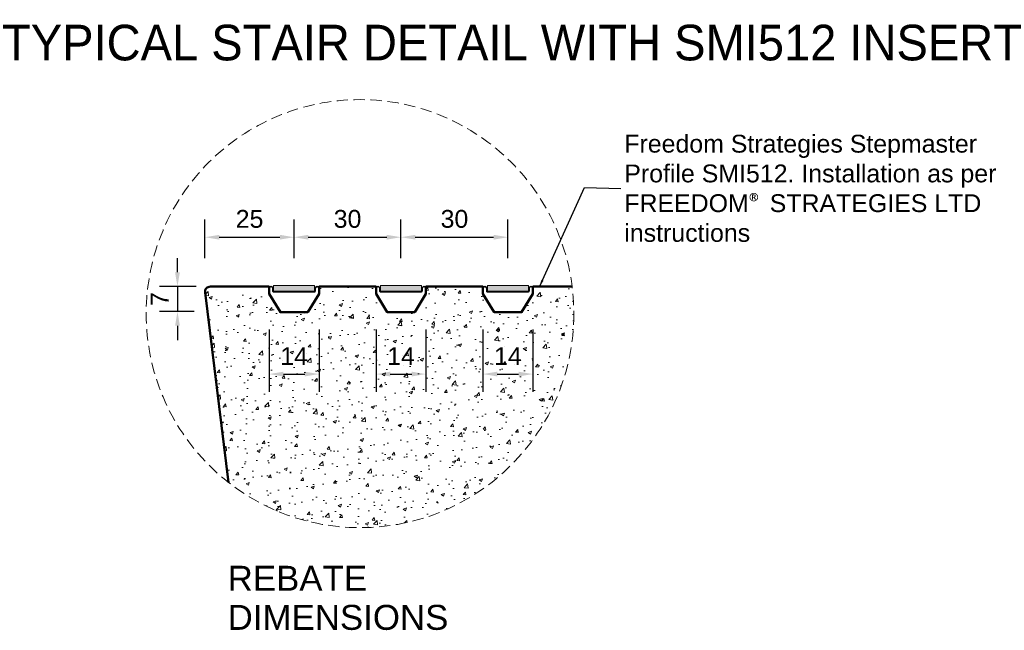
# Model space of a CAD drawing. Header units: millimetres. Extents: x -347 to 646, y -989 to 80.
# Tile 3 of 4: x -52 to 224, y -91 to 80. Entities that reach past the tile are written whole.
import ezdxf

# ---------------------------------------------------------------- set-up
doc = ezdxf.new("R2010")
doc.units = ezdxf.units.MM
doc.linetypes.add('HIDDEN2', pattern=[4.7625, 3.175, -1.5875])
for name, color, linetype, lineweight in [('FS-DETAIL', 3, 'Continuous', 35), ('FS-DETAIL-HATCH', 253, 'Continuous', 13), ('FS-DETAIL-THICK', 2, 'Continuous', 50), ('FS-DETAIL-THIN', 8, 'Continuous', 18), ('FS-DIM', 14, 'Continuous', 15), ('FS-TEXT', 7, 'Continuous', 25)]:
    doc.layers.add(name, color=color, linetype=linetype, lineweight=lineweight)
doc.styles.add('Arial', font='arial.ttf', dxfattribs={"height": 2.5})
doc.dimstyles.new('Diagonal_2.5mm Arial', dxfattribs={"dimtxt": 2.5, "dimasz": 2, "dimexe": 2.5, "dimexo": 5, "dimgap": 1, "dimtad": 0, "dimdec": 0, "dimzin": 0, "dimdsep": 46, "dimtxsty": 'Arial', "dimcen": 2, "dimdle": 4, "dimclrd": 256, "dimclre": 256, "dimclrt": 50, "dimaunit": 1, "dimadec": 0, "dimazin": 0, "dimtfac": 1, "dimtdec": 0, "dimtix": 1, "dimtmove": 2, "dimatfit": 3, "dimfxl": 1, "dimtvp": 1, "dimtolj": 1, "dimtzin": 0, "dimarcsym": 0})
doc.dimstyles.new('Diagonal_2.5mm Arial$7', dxfattribs={"dimtxt": 2.5, "dimasz": 2, "dimexe": 2.5, "dimexo": 5, "dimgap": 1, "dimtad": 0, "dimdec": 0, "dimzin": 0, "dimdsep": 46, "dimtxsty": 'Arial', "dimcen": 2, "dimdle": 4, "dimclrd": 1, "dimclre": 256, "dimclrt": 7, "dimaunit": 1, "dimadec": 0, "dimazin": 0, "dimtfac": 1, "dimtdec": 0, "dimtix": 1, "dimtmove": 2, "dimatfit": 3, "dimfxl": 1, "dimtvp": 1, "dimtolj": 1, "dimtzin": 0, "dimarcsym": 0})

# ---------------------------------------------------------------- blocks, each defined once
blk = doc.blocks.new('*D0')
at = {"layer": 'Defpoints', "color": 0, "transparency": 16777216}
for p in [(25.12, 18.83), (0.11, 3), (25.12, 3)]:
    blk.add_point(p, dxfattribs=at)
at = {"layer": 'FS-DIM', "lineweight": -2, "transparency": 16777216}
for p, q in [((0.11, 13), (0.11, 23.83)), ((25.12, 13), (25.12, 23.83)), ((4.11, 18.83), (21.12, 18.83))]:
    blk.add_line(p, q, dxfattribs=at)
at = {"layer": 'FS-DIM', "transparency": 16777216}
for points in [[(4.11, 19.5), (4.11, 18.16), (0.11, 18.83)], [(21.12, 19.5), (21.12, 18.16), (25.12, 18.83)]]:
    blk.add_solid(points, dxfattribs=at)
at = {"layer": 'FS-DIM', "color": 50, "transparency": 16777216, "insert": (12.62, 23.94), "char_height": 5, "attachment_point": 5, "style": 'Arial'}
blk.add_mtext('\\A1;25', dxfattribs=at)
blk = doc.blocks.new('*D5')
at = {"layer": 'Defpoints', "color": 0, "transparency": 16777216}
for p in [(55.12, 18.83), (25.11, 3), (55.12, 3)]:
    blk.add_point(p, dxfattribs=at)
at = {"layer": 'FS-DIM', "lineweight": -2, "transparency": 16777216}
for p, q in [((25.11, 13), (25.11, 23.83)), ((55.12, 13), (55.12, 23.83)), ((29.11, 18.83), (51.12, 18.83))]:
    blk.add_line(p, q, dxfattribs=at)
at = {"layer": 'FS-DIM', "transparency": 16777216}
for points in [[(29.11, 19.5), (29.11, 18.16), (25.11, 18.83)], [(51.12, 19.5), (51.12, 18.16), (55.12, 18.83)]]:
    blk.add_solid(points, dxfattribs=at)
at = {"layer": 'FS-DIM', "color": 50, "transparency": 16777216, "insert": (40.12, 23.94), "char_height": 5, "attachment_point": 5, "style": 'Arial'}
blk.add_mtext('\\A1;30', dxfattribs=at)
blk = doc.blocks.new('*D6')
at = {"layer": 'Defpoints', "color": 0, "transparency": 16777216}
for p in [(85.12, 18.83), (55.11, 3), (85.12, 3)]:
    blk.add_point(p, dxfattribs=at)
at = {"layer": 'FS-DIM', "lineweight": -2, "transparency": 16777216}
for p, q in [((55.11, 13), (55.11, 23.83)), ((85.12, 13), (85.12, 23.83)), ((59.11, 18.83), (81.12, 18.83))]:
    blk.add_line(p, q, dxfattribs=at)
at = {"layer": 'FS-DIM', "transparency": 16777216}
for points in [[(59.11, 19.5), (59.11, 18.16), (55.11, 18.83)], [(81.12, 19.5), (81.12, 18.16), (85.12, 18.83)]]:
    blk.add_solid(points, dxfattribs=at)
at = {"layer": 'FS-DIM', "color": 50, "transparency": 16777216, "insert": (70.12, 23.94), "char_height": 5, "attachment_point": 5, "style": 'Arial'}
blk.add_mtext('\\A1;30', dxfattribs=at)
blk = doc.blocks.new('*D7')
at = {"layer": 'Defpoints', "color": 0, "transparency": 16777216}
for p in [(7.66, 5), (-7.61, -2), (7.12, -2)]:
    blk.add_point(p, dxfattribs=at)
at = {"layer": 'FS-DIM', "lineweight": -2, "transparency": 16777216}
for p, q in [((-7.61, 9), (-7.61, 13)), ((-2.34, 5), (-12.61, 5)), ((-7.61, 5), (-7.61, -2)), ((-2.88, -2), (-12.61, -2)), ((-7.61, -6), (-7.61, -10))]:
    blk.add_line(p, q, dxfattribs=at)
at = {"layer": 'FS-DIM', "transparency": 16777216}
for points in [[(-8.28, 9), (-6.94, 9), (-7.61, 5)], [(-8.28, -6), (-6.94, -6), (-7.61, -2)]]:
    blk.add_solid(points, dxfattribs=at)
at = {"layer": 'FS-DIM', "color": 50, "transparency": 16777216, "insert": (-12.61, 1.5), "char_height": 5, "attachment_point": 5, "rotation": 90, "style": 'Arial'}
blk.add_mtext('\\A1;7', dxfattribs=at)
blk = doc.blocks.new('FS_SM512')
at = {"layer": 'FS-DETAIL-HATCH'}
blk.add_hatch(color=256, dxfattribs=at).paths.add_polyline_path([(5.76, 6.26), (-5.76, 6.26), (-5.76, 4.68), (5.76, 4.68)])
at = {"layer": 'FS-DETAIL'}
for p, q in [((-7, 3.99), (-7, 5.47)), ((-3.84, -1.2), (-7, 3.99)), ((-5.94, 5.47), (-5.94, 4.68)), ((-5.76, 4.53), (5.76, 4.53)), ((7, 3.99), (3.84, -1.2)), ((5.94, 4.68), (5.94, 5.47)), ((7, 5.47), (7, 3.99)), ((3.84, -1.2), (-3.84, -1.2))]:
    blk.add_line(p, q, dxfattribs=at)
for centre, radius, start, end in [((-6.47, 5.47), 0.529, 0, 180), ((6.47, 5.47), 0.529, 0, 180), ((-5.79, 4.68), 0.153, 180, 280.3456), ((5.76, 4.71), 0.183, 270, 349.6544)]:
    blk.add_arc(centre, radius, start, end, dxfattribs=at)
at = {"layer": 'FS-DETAIL-THIN'}
for p, q in [((-5.76, 4.68), (-5.76, 6.26)), ((-5.76, 6.26), (5.76, 6.26)), ((5.76, 6.26), (5.76, 4.68)), ((5.76, 4.68), (-5.76, 4.68))]:
    blk.add_line(p, q, dxfattribs=at)
blk = doc.blocks.new('*D9')
at = {"layer": 'Defpoints', "color": 0, "transparency": 16777216}
for p in [(18.12, 2.99), (32.12, 2.99), (32.12, -19.54)]:
    blk.add_point(p, dxfattribs=at)
at = {"layer": 'FS-DIM', "lineweight": -2, "transparency": 16777216}
for p, q in [((18.12, -7.01), (18.12, -24.54)), ((32.12, -7.01), (32.12, -24.54)), ((22.12, -19.54), (28.12, -19.54))]:
    blk.add_line(p, q, dxfattribs=at)
at = {"layer": 'FS-DIM', "transparency": 16777216}
for points in [[(22.12, -18.87), (22.12, -20.2), (18.12, -19.54)], [(28.12, -18.87), (28.12, -20.2), (32.12, -19.54)]]:
    blk.add_solid(points, dxfattribs=at)
at = {"layer": 'FS-DIM', "color": 50, "transparency": 16777216, "insert": (25.12, -14.52), "char_height": 5, "attachment_point": 5, "style": 'Arial'}
blk.add_mtext('\\A1;14', dxfattribs=at)
blk = doc.blocks.new('*D10')
at = {"layer": 'Defpoints', "color": 0, "transparency": 16777216}
for p in [(48.12, 2.99), (62.12, 2.99), (62.12, -19.54)]:
    blk.add_point(p, dxfattribs=at)
at = {"layer": 'FS-DIM', "lineweight": -2, "transparency": 16777216}
for p, q in [((48.12, -7.01), (48.12, -24.54)), ((62.12, -7.01), (62.12, -24.54)), ((52.12, -19.54), (58.12, -19.54))]:
    blk.add_line(p, q, dxfattribs=at)
at = {"layer": 'FS-DIM', "transparency": 16777216}
for points in [[(52.12, -18.87), (52.12, -20.2), (48.12, -19.54)], [(58.12, -18.87), (58.12, -20.2), (62.12, -19.54)]]:
    blk.add_solid(points, dxfattribs=at)
at = {"layer": 'FS-DIM', "color": 50, "transparency": 16777216, "insert": (55.12, -14.52), "char_height": 5, "attachment_point": 5, "style": 'Arial'}
blk.add_mtext('\\A1;14', dxfattribs=at)
blk = doc.blocks.new('*D11')
at = {"layer": 'Defpoints', "color": 0, "transparency": 16777216}
for p in [(78.12, 2.99), (92.12, 2.99), (92.12, -19.54)]:
    blk.add_point(p, dxfattribs=at)
at = {"layer": 'FS-DIM', "lineweight": -2, "transparency": 16777216}
for p, q in [((78.12, -7.01), (78.12, -24.54)), ((92.12, -7.01), (92.12, -24.54)), ((82.12, -19.54), (88.12, -19.54))]:
    blk.add_line(p, q, dxfattribs=at)
at = {"layer": 'FS-DIM', "transparency": 16777216}
for points in [[(82.12, -18.87), (82.12, -20.2), (78.12, -19.54)], [(88.12, -18.87), (88.12, -20.2), (92.12, -19.54)]]:
    blk.add_solid(points, dxfattribs=at)
at = {"layer": 'FS-DIM', "color": 50, "transparency": 16777216, "insert": (85.12, -14.52), "char_height": 5, "attachment_point": 5, "style": 'Arial'}
blk.add_mtext('\\A1;14', dxfattribs=at)

msp = doc.modelspace()

# ---------------------------------------------------------------- hatches: boundary and pattern name
at = {"layer": 'FS-DETAIL-HATCH'}
h = msp.add_hatch(dxfattribs=at)
h.set_pattern_fill('AR-CONC', color=256, scale=0.05)
edge = h.paths.add_edge_path()
edge.add_arc((43.62, -2.6), 60, 360, 367.2755)
edge.add_line((103.13, 5), (92.12, 5))
edge.add_line((92.12, 5), (92.12, 2.99))
edge.add_line((92.12, 2.99), (88.96, -2.2))
edge.add_line((88.96, -2.2), (81.28, -2.2))
edge.add_line((81.28, -2.2), (78.12, 2.99))
edge.add_line((78.12, 2.99), (78.12, 5))
edge.add_line((78.12, 5), (81.12, 5))
edge.add_line((81.12, 5), (62.12, 5))
edge.add_line((62.12, 5), (62.12, 2.99))
edge.add_line((62.12, 2.99), (58.96, -2.2))
edge.add_line((58.96, -2.2), (51.28, -2.2))
edge.add_line((51.28, -2.2), (48.12, 2.99))
edge.add_line((48.12, 2.99), (48.12, 5))
edge.add_line((48.12, 5), (51.12, 5))
edge.add_line((51.12, 5), (32.12, 5))
edge.add_line((32.12, 5), (32.12, 2.99))
edge.add_line((32.12, 2.99), (28.96, -2.2))
edge.add_line((28.96, -2.2), (21.28, -2.2))
edge.add_line((21.28, -2.2), (18.12, 2.99))
edge.add_line((18.12, 2.99), (18.12, 5))
edge.add_line((18.12, 5), (21.12, 5))
edge.add_line((21.12, 5), (1.62, 5))
edge.add_arc((1.62, 3.5), 1.5, 90, 188.1301)
edge.add_line((0.13, 3.29), (6.7, -49.9))
edge.add_arc((43.62, -2.6), 60, 232.026, 360)

# ---------------------------------------------------------------- linework, layer by layer
at = {"layer": 'FS-DETAIL-THICK', "flags": 128}
msp.add_lwpolyline([(6.7, -49.9), (0.13, 3.29, -0.456412), (1.62, 5), (18.12, 5), (18.12, 2.99), (21.28, -2.2), (28.96, -2.2), (32.12, 2.99), (32.12, 5), (48.12, 5), (48.12, 2.99), (51.28, -2.2), (58.96, -2.2), (62.12, 2.99), (62.12, 5), (78.12, 5), (78.12, 2.99), (81.28, -2.2), (88.96, -2.2), (92.12, 2.99), (92.12, 5), (103.13, 5)], format="xyb", dxfattribs=at)
at = {"layer": 'FS-DETAIL-THIN', "linetype": 'HIDDEN2'}
msp.add_circle((43.62, -2.6), 60, dxfattribs=at)

# ---------------------------------------------------------------- block references
at = {"layer": 'FS-DETAIL'}
for p in [(25.12, -1), (55.12, -1), (85.12, -1)]:
    msp.add_blockref('FS_SM512', p, dxfattribs=at)

# ---------------------------------------------------------------- texts
at = {"layer": 'FS-TEXT', "color": 7, "line_spacing_factor": 0.938532, "style": 'Arial', "bg_fill": 3, "box_fill_scale": 1.25, "bg_fill_transparency": 0}
for s, insert, char_height, width, attachment_point, bg_fill_color in [('TYPICAL STAIR DETAIL WITH SMI512 INSERT', (86.27, 73.33), 10, 307.8521, 5, 0), ('REBATE \\PDIMENSIONS', (6.48, -73.29), 7, 67.3249, 1, 7)]:
    msp.add_mtext(s, dxfattribs=dict(at, insert=insert, char_height=char_height, width=width, attachment_point=attachment_point, bg_fill_color=bg_fill_color))
at = {"layer": 'FS-TEXT', "color": 7, "insert": (117.78, 32.51), "char_height": 5, "width": 114.8527, "attachment_point": 4, "style": 'Arial'}
msp.add_mtext('Freedom Strategies Stepmaster Profile SMI512. Installation as per FREEDOM{\\fCalibri|b0|i0|c0|p34;\\C256;®} STRATEGIES LTD instructions', dxfattribs=at)

# ---------------------------------------------------------------- dimensions: what is measured, and where the dimension line sits
at = {"layer": 'FS-DIM'}
for base, p1, p2, picture, middle in [((25.12, 18.83), (0.11, 3), (25.12, 3), '*D0', (12.62, 23.94)), ((55.12, 18.83), (25.11, 3), (55.12, 3), '*D5', (40.12, 23.94)), ((85.12, 18.83), (55.11, 3), (85.12, 3), '*D6', (70.12, 23.94)), ((32.12, -19.54), (18.12, 2.99), (32.12, 2.99), '*D9', (25.12, -14.52)), ((62.12, -19.54), (48.12, 2.99), (62.12, 2.99), '*D10', (55.12, -14.52)), ((92.12, -19.54), (78.12, 2.99), (92.12, 2.99), '*D11', (85.12, -14.52))]:
    dim = msp.add_linear_dim(base=base, p1=p1, p2=p2, dimstyle='Diagonal_2.5mm Arial', dxfattribs=at)
    dim.commit()
    dim.dimension.update_dxf_attribs({"geometry": picture, "text_midpoint": middle})
dim = msp.add_linear_dim(base=(-7.61, -2), p1=(7.66, 5), p2=(7.12, -2), angle=90, dimstyle='Diagonal_2.5mm Arial', dxfattribs=at)
dim.commit()
dim.dimension.update_dxf_attribs({"geometry": '*D7', "text_midpoint": (-12.61, 1.5)})

# ---------------------------------------------------------------- leaders
at = {"layer": 'FS-TEXT', "annotation_type": 0, "has_hookline": 1, "hookline_direction": 0, "text_width": 104}
msp.add_leader([(93.99, 4.96), (106.63, 32.76), (116.78, 32.51)], dimstyle='Diagonal_2.5mm Arial$7', override={"dimscale": 0}, dxfattribs=at)

doc.saveas('drawing.dxf')
